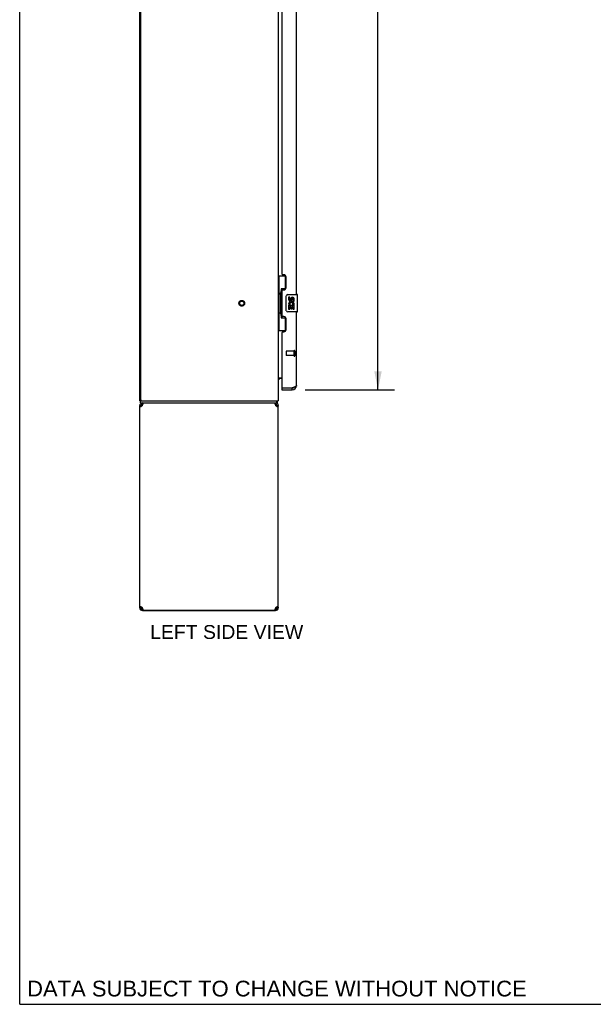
# Model space of a CAD drawing. Header units: inches. Extents: x 0 to 182, y 0 to 118.
# Tile 1 of 14: x 0 to 33, y 0 to 57. Entities that reach past the tile are written whole.
import ezdxf

# ---------------------------------------------------------------- set-up
doc = ezdxf.new("R2010")
doc.units = ezdxf.units.IN
doc.header["$LTSCALE"] = 10.005535
doc.header["$MEASUREMENT"] = 0
doc.linetypes.add('HIDDEN', pattern=[0.2, 0.1, -0.1])
doc.layers.get('0').update_dxf_attribs({"linetype": 'CONTINUOUS'})
for name, color, linetype in [('02___PRT_ALL_AXES', 7, 'CONTINUOUS'), ('DEFAULT_2', 8, 'HIDDEN'), ('DIMENSIONS', 7, 'CONTINUOUS')]:
    doc.layers.add(name, color=color, linetype=linetype)
doc.styles.get("Standard").update_dxf_attribs({"font": 'arial.ttf'})
doc.dimstyles.new('DIMSTYLE_1', dxfattribs={"dimtxt": 0.802583, "dimasz": 1.070111, "dimexe": 0.09, "dimexo": 0.07, "dimgap": 0.0375, "dimtad": 0, "dimtih": 1, "dimtoh": 1, "dimzin": 4, "dimdsep": 46, "dimtxsty": 'Standard', "dimblk": '_FILLED', "dimblk1": '_FILLED', "dimblk2": '_FILLED', "dimcen": 0.09, "dimazin": 1, "dimtfac": 1, "dimtdec": 3, "dimtofl": 0, "dimtmove": 0, "dimatfit": 3, "dimldrblk": '_FILLED', "dimfxl": 1, "dimtolj": 1, "dimtzin": 4, "dimarcsym": 0})

# ---------------------------------------------------------------- blocks, each defined once
blk = doc.blocks.new('_FILLED')
at = {"color": 0, "linetype": 'ByBlock'}
blk.add_solid([(0, 0), (-1, 0.2), (-1, -0.2)], dxfattribs=at)
blk = doc.blocks.new('*D1')
at = {"layer": 'DIMENSIONS', "color": 2, "linetype": 'Continuous'}
for p, q in [((16.499, 93.998), (21.666, 93.998)), ((20.703, 93.998), (20.703, 66.252)), ((20.703, 35.498), (20.703, 63.443)), ((16.499, 35.498), (21.666, 35.498))]:
    blk.add_line(p, q, dxfattribs=at)
at = {"layer": 'DIMENSIONS', "color": 2, "linetype": 'Continuous', "xscale": 1.0701107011, "yscale": 1.0701107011, "zscale": 1.0701107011}
for p, rotation in [((20.703, 93.998), 90), ((20.703, 35.498), 270)]:
    blk.add_blockref('_FILLED', p, dxfattribs=dict(at, rotation=rotation))
at = {"layer": 'DIMENSIONS', "color": 2, "linetype": 'Continuous', "insert": (20.703, 65.851), "char_height": 0.8026, "width": 4.10541, "attachment_point": 2, "line_spacing_factor": 0.9}
blk.add_mtext('58.50\\PDOORS', dxfattribs=at)

msp = doc.modelspace()

# ---------------------------------------------------------------- linework, layer by layer
at = {"color": 7, "linetype": 'Continuous'}
for p, q in [((0, 0), (0, 117.712)), ((14.938, 42.073), (15.379, 42.073)), ((14.977, 42.073), (14.977, 41.048)), ((15.342, 42.073), (15.342, 41.293)), ((14.955, 41.048), (15.078, 41.048)), ((14.955, 41.048), (14.955, 39.948)), ((15.078, 41.078), (15.078, 41.098)), ((15.078, 39.948), (15.078, 41.048)), ((15.342, 41.338), (15.115, 41.338)), ((15.115, 41.338), (15.115, 39.658)), ((15.501, 40.998), (16.041, 40.998)), ((16.056, 40.013), (16.056, 40.983)), ((15.401, 40.098), (15.401, 40.898)), ((14.955, 39.948), (15.078, 39.948)), ((14.977, 39.948), (14.977, 38.923)), ((15.078, 39.897), (15.078, 39.917)), ((16.041, 39.998), (15.501, 39.998)), ((15.115, 39.658), (15.342, 39.658)), ((15.342, 39.703), (15.342, 38.923)), ((14.938, 38.923), (15.379, 38.923)), ((15.142, 36.144), (15.081, 36.144)), ((15.142, 35.602), (15.162, 35.602)), ((15.142, 35.602), (15.142, 35.498)), ((15.75, 35.498), (15.75, 35.602)), ((6.99, 34.852), (6.938, 34.852)), ((6.99, 34.748), (6.99, 34.852)), ((6.99, 34.748), (14.861, 34.748)), ((7.093, 34.748), (7.093, 34.673)), ((14.783, 34.748), (14.783, 34.673)), ((14.861, 34.748), (14.861, 34.852)), ((14.887, 34.844), (14.878, 34.852)), ((6.938, 34.593), (7.013, 34.593)), ((7.123, 34.673), (7.093, 34.673)), ((14.783, 34.673), (14.754, 34.673)), ((14.863, 34.593), (14.938, 34.593)), ((7.013, 22.903), (6.938, 22.903)), ((7.063, 22.829), (7.063, 22.898)), ((7.093, 22.823), (7.123, 22.823)), ((7.093, 22.748), (7.093, 22.823)), ((14.754, 22.823), (14.783, 22.823)), ((14.783, 22.748), (14.783, 22.823)), ((14.813, 22.829), (14.813, 22.898)), ((14.938, 22.903), (14.863, 22.903)), ((7.063, 22.751), (7.063, 22.742)), ((14.813, 22.742), (7.063, 22.742)), ((14.813, 22.751), (14.813, 22.742)), ((0, 0), (181.919, 0))]:
    msp.add_line(p, q, dxfattribs=at)
at = {"color": 3, "linetype": 'Continuous'}
for p, q in [((6.938, 34.852), (6.938, 94.644)), ((6.99, 94.581), (6.99, 34.914)), ((14.938, 94.644), (14.938, 34.852)), ((15.996, 40.998), (15.996, 64.248)), ((15.142, 63.04), (15.142, 42.205)), ((15.262, 42.145), (15.202, 42.145)), ((15.392, 41.395), (15.392, 42.015)), ((15.142, 41.205), (15.142, 39.79)), ((15.202, 41.265), (15.262, 41.265)), ((15.996, 35.744), (15.996, 39.998)), ((15.262, 39.73), (15.202, 39.73)), ((15.392, 38.98), (15.392, 39.6)), ((15.142, 38.79), (15.142, 35.622)), ((15.202, 38.85), (15.262, 38.85)), ((14.938, 36.196), (15.142, 36.196)), ((15.142, 35.498), (15.75, 35.498)), ((15.162, 35.602), (15.75, 35.602)), ((6.99, 34.852), (14.938, 34.852)), ((6.938, 22.903), (6.938, 34.593)), ((6.999, 34.52), (6.983, 34.506)), ((7.016, 34.535), (6.999, 34.52)), ((7.034, 34.549), (7.016, 34.535)), ((7.053, 34.564), (7.034, 34.549)), ((7.11, 34.641), (7.119, 34.663)), ((14.861, 34.535), (14.842, 34.549)), ((14.877, 34.52), (14.861, 34.535)), ((14.893, 34.506), (14.877, 34.52)), ((14.938, 22.903), (14.938, 34.593)), ((6.983, 22.989), (6.999, 22.975)), ((6.999, 22.975), (7.016, 22.96)), ((7.016, 22.96), (7.034, 22.946)), ((7.063, 22.898), (7.095, 22.898)), ((7.102, 22.878), (7.093, 22.903)), ((7.11, 22.855), (7.102, 22.878)), ((14.766, 22.855), (14.758, 22.832)), ((14.781, 22.898), (14.813, 22.898)), ((14.823, 22.932), (14.842, 22.946)), ((14.842, 22.946), (14.861, 22.96)), ((14.861, 22.96), (14.877, 22.975)), ((14.877, 22.975), (14.893, 22.989)), ((7.093, 22.748), (14.783, 22.748))]:
    msp.add_line(p, q, dxfattribs=at)
at = {"color": 7, "linetype": 'Continuous'}
for points in [[(15.115, 41.314), (15.115, 41.311), (15.116, 41.307), (15.117, 41.303), (15.118, 41.299), (15.12, 41.294), (15.122, 41.289), (15.124, 41.283), (15.127, 41.277), (15.131, 41.271), (15.134, 41.264), (15.139, 41.256), (15.143, 41.249), (15.149, 41.24), (15.151, 41.237)], [(15.401, 40.898), (15.401, 40.904), (15.402, 40.91), (15.403, 40.916), (15.404, 40.922), (15.406, 40.928), (15.408, 40.934)], [(15.408, 40.062), (15.406, 40.067), (15.404, 40.073), (15.403, 40.079), (15.402, 40.085), (15.401, 40.091), (15.401, 40.098)], [(15.151, 39.759), (15.149, 39.755), (15.143, 39.747), (15.139, 39.739), (15.134, 39.732), (15.131, 39.725), (15.127, 39.718), (15.124, 39.712), (15.122, 39.707), (15.12, 39.702), (15.118, 39.697), (15.117, 39.692), (15.116, 39.688), (15.115, 39.685), (15.115, 39.681)], [(14.967, 36.087), (14.967, 36.089), (14.965, 36.091), (14.963, 36.094), (14.959, 36.097), (14.954, 36.1), (14.95, 36.104), (14.946, 36.108), (14.942, 36.113), (14.939, 36.117)], [(14.87, 34.758), (14.868, 34.752), (14.865, 34.749)], [(14.877, 34.814), (14.875, 34.803), (14.874, 34.792), (14.873, 34.782), (14.872, 34.774), (14.871, 34.766), (14.87, 34.758)], [(14.887, 34.844), (14.882, 34.836), (14.879, 34.825), (14.877, 34.814)], [(7.022, 34.54), (7.019, 34.549), (7.016, 34.564), (7.014, 34.578), (7.013, 34.593)], [(14.863, 34.593), (14.862, 34.578), (14.86, 34.564), (14.857, 34.549), (14.854, 34.54)], [(7.013, 22.903), (7.014, 22.917), (7.016, 22.932), (7.019, 22.946), (7.022, 22.955)], [(14.854, 22.955), (14.857, 22.946), (14.86, 22.932), (14.862, 22.917), (14.863, 22.903)]]:
    msp.add_lwpolyline(points, dxfattribs=at)
at = {"color": 3, "linetype": 'Continuous'}
for points in [[(15.851, 35.64), (15.837, 35.635), (15.823, 35.629), (15.809, 35.624), (15.794, 35.618), (15.779, 35.613), (15.764, 35.607), (15.75, 35.602)], [(15.996, 35.744), (15.996, 35.739), (15.994, 35.733), (15.992, 35.728), (15.989, 35.722), (15.985, 35.717), (15.98, 35.711), (15.974, 35.706), (15.968, 35.7), (15.961, 35.695), (15.952, 35.689), (15.944, 35.684), (15.934, 35.678), (15.924, 35.673), (15.913, 35.667), (15.902, 35.662), (15.89, 35.656), (15.877, 35.651), (15.864, 35.646), (15.851, 35.64)], [(7.119, 34.663), (7.127, 34.684), (7.136, 34.702), (7.144, 34.718), (7.153, 34.731), (7.161, 34.74), (7.17, 34.746), (7.178, 34.748)], [(14.698, 34.748), (14.707, 34.746), (14.715, 34.74), (14.724, 34.731), (14.732, 34.718)], [(14.732, 34.718), (14.741, 34.702), (14.749, 34.684)], [(6.983, 34.506), (6.97, 34.52), (6.959, 34.535), (6.95, 34.549), (6.943, 34.564), (6.939, 34.578), (6.938, 34.593)], [(7.093, 34.593), (7.073, 34.578), (7.053, 34.564)], [(7.093, 34.593), (7.102, 34.617), (7.11, 34.641)], [(14.749, 34.684), (14.758, 34.663), (14.766, 34.641)], [(14.766, 34.641), (14.775, 34.617), (14.783, 34.593)], [(14.842, 34.549), (14.823, 34.564), (14.803, 34.578), (14.783, 34.593)], [(14.938, 34.593), (14.937, 34.578), (14.933, 34.564), (14.926, 34.549), (14.917, 34.535), (14.906, 34.52), (14.893, 34.506)], [(6.938, 22.903), (6.939, 22.917), (6.943, 22.932), (6.95, 22.946), (6.959, 22.96), (6.97, 22.975), (6.983, 22.989)], [(7.034, 22.946), (7.053, 22.932), (7.073, 22.917), (7.093, 22.903)], [(7.127, 22.812), (7.119, 22.832), (7.11, 22.855)], [(7.178, 22.748), (7.17, 22.75), (7.161, 22.755), (7.153, 22.765), (7.144, 22.777), (7.136, 22.793), (7.127, 22.812)], [(14.758, 22.832), (14.749, 22.812), (14.741, 22.793), (14.732, 22.777), (14.724, 22.765), (14.715, 22.755), (14.707, 22.75), (14.698, 22.748)], [(14.783, 22.903), (14.775, 22.878), (14.766, 22.855)], [(14.783, 22.903), (14.803, 22.917), (14.823, 22.932)], [(14.893, 22.989), (14.906, 22.975), (14.917, 22.96), (14.926, 22.946), (14.933, 22.932), (14.937, 22.917), (14.938, 22.903)]]:
    msp.add_lwpolyline(points, dxfattribs=at)
for centre, radius, start, end in [((15.202, 42.205), 0.06, 180, 270), ((15.262, 42.015), 0.13, 0, 90), ((15.202, 41.205), 0.06, 90, 180), ((15.262, 41.395), 0.13, 270, 360), ((15.202, 39.79), 0.06, 180, 270), ((15.262, 39.6), 0.13, 0, 90), ((15.202, 38.79), 0.06, 90, 180), ((15.262, 38.98), 0.13, 270, 360), ((15.162, 35.622), 0.02, 180, 270), ((15.75, 35.744), 0.246, 270, 360), ((7.093, 34.593), 0.155, 99, 180), ((7.053, 34.914), 0.0625, 180, 270), ((14.783, 34.593), 0.155, 0, 72), ((7.093, 22.903), 0.155, 180, 270), ((14.783, 22.903), 0.155, 270, 360)]:
    msp.add_arc(centre, radius, start, end, dxfattribs=at)
at = {"color": 7, "linetype": 'Continuous'}
for centre, radius, start, end in [((15.501, 40.898), 0.1, 90, 158.7946), ((16.041, 40.983), 0.015, 0, 90), ((15.501, 40.098), 0.1, 201.205, 270), ((16.041, 40.013), 0.015, 270, 360), ((15.081, 36.001), 0.142, 90, 142.7586), ((15.75, 35.744), 0.142, 270, 311.3831), ((15.832, 35.888), 0.26, 267.3769, 270), ((14.692, 34.994), 0.246, 313.8383, 324.643), ((7.093, 34.593), 0.08, 90, 180), ((14.783, 34.593), 0.08, 0, 90), ((7.093, 22.903), 0.08, 180, 270), ((14.783, 22.903), 0.08, 270, 360)]:
    msp.add_arc(centre, radius, start, end, dxfattribs=at)
for centre, start_param, end_param in [((15.182, 41.088), 0.699287, 1.51401), ((15.182, 41.088), -4.655602, -3.84088), ((15.182, 39.907), 0.699287, 1.51401), ((15.182, 39.907), -4.655602, -3.84088)]:
    msp.add_ellipse(centre, major_axis=(0, 0.18), ratio=0.579493, start_param=start_param, end_param=end_param, dxfattribs=at)
at = {"layer": '02___PRT_ALL_AXES', "color": 7, "linetype": 'Continuous'}
for p, q in [((15.602, 40.843), (15.539, 40.843)), ((15.539, 40.843), (15.539, 40.707)), ((15.591, 40.382), (15.619, 40.401)), ((15.602, 40.707), (15.602, 40.843)), ((15.667, 40.77), (15.667, 40.701)), ((15.727, 40.707), (15.727, 40.749)), ((15.782, 40.418), (15.84, 40.393)), ((15.79, 40.749), (15.79, 40.613)), ((15.79, 40.613), (15.853, 40.613)), ((15.853, 40.613), (15.853, 40.749)), ((15.557, 40.382), (15.539, 40.382)), ((15.539, 40.382), (15.539, 40.152)), ((15.539, 40.152), (15.602, 40.152)), ((15.591, 40.382), (15.853, 40.382)), ((15.602, 40.319), (15.667, 40.319)), ((15.602, 40.152), (15.602, 40.319)), ((15.667, 40.319), (15.667, 40.183)), ((15.667, 40.183), (15.727, 40.183)), ((15.727, 40.319), (15.79, 40.319)), ((15.727, 40.183), (15.727, 40.319)), ((15.79, 40.319), (15.79, 40.152)), ((15.79, 40.152), (15.853, 40.152)), ((15.853, 40.152), (15.853, 40.382))]:
    msp.add_line(p, q, dxfattribs=at)
at = {"layer": '02___PRT_ALL_AXES', "color": 8, "linetype": 'HIDDEN'}
for p, q in [((15.849, 37.726), (15.402, 37.726)), ((15.849, 37.726), (15.849, 37.478)), ((15.849, 37.478), (15.402, 37.478))]:
    msp.add_line(p, q, dxfattribs=at)
msp.add_circle((12.834, 40.498), 0.124, dxfattribs=at)
at = {"layer": '02___PRT_ALL_AXES', "color": 7, "linetype": 'Continuous'}
for centre, radius, start, end in [((15.693, 40.455), 0.154, 161.4199, 206.1963), ((15.633, 40.707), 0.0943, 180, 360), ((15.696, 40.456), 0.157, 336.5966, 161.8791), ((15.696, 40.456), 0.157, 205.737, 207.8532), ((15.633, 40.707), 0.0314, 180, 261.2295), ((15.696, 40.456), 0.0943, 336.5966, 215.1122), ((15.632, 40.712), 0.0362, 263.4285, 341.7628), ((15.759, 40.749), 0.0943, 68.6999, 167.4338), ((15.759, 40.749), 0.0314, 0, 180.0485), ((15.759, 40.749), 0.0943, 0, 68.6704)]:
    msp.add_arc(centre, radius, start, end, dxfattribs=at)
at = {"layer": 'DEFAULT_2', "color": 8, "linetype": 'HIDDEN'}
for p, q in [((15.392, 37.716), (15.392, 37.488)), ((15.849, 37.744), (15.849, 37.46)), ((15.892, 37.744), (15.892, 37.46))]:
    msp.add_line(p, q, dxfattribs=at)
for radius in [0.164, 0.124]:
    msp.add_circle((12.834, 40.498), radius, dxfattribs=at)
for centre, radius, start, end in [((15.402, 37.716), 0.01, 90, 180), ((15.871, 37.744), 0.0215, 0, 180), ((15.402, 37.488), 0.01, 180, 270), ((15.871, 37.46), 0.0215, 180, 360)]:
    msp.add_arc(centre, radius, start, end, dxfattribs=at)

# ---------------------------------------------------------------- texts
at = {"layer": 'DIMENSIONS', "color": 2, "linetype": 'Continuous', "attachment_point": 2, "line_spacing_factor": 0.9}
for s, insert, char_height, width in [('LEFT SIDE VIEW', (11.961, 21.909), 0.80258, 8.82543), ('DATA SUBJECT TO CHANGE WITHOUT NOTICE', (14.863, 1.363), 0.90959, 28.81621)]:
    msp.add_mtext(s, dxfattribs=dict(at, insert=insert, char_height=char_height, width=width))

# ---------------------------------------------------------------- dimensions: what is measured, and where the dimension line sits
at = {"layer": 'DIMENSIONS', "color": 2, "linetype": 'Continuous'}
dim = msp.add_linear_dim(base=(20.703, 93.998), p1=(16.429, 35.498), p2=(16.429, 93.998), angle=90, text='<>\\PDOORS', dimstyle='DIMSTYLE_1', dxfattribs=at)
dim.commit()
dim.dimension.update_dxf_attribs({"geometry": '*D1', "text_midpoint": (20.703, 64.847), "dimtype": 160})

doc.saveas('drawing.dxf')
